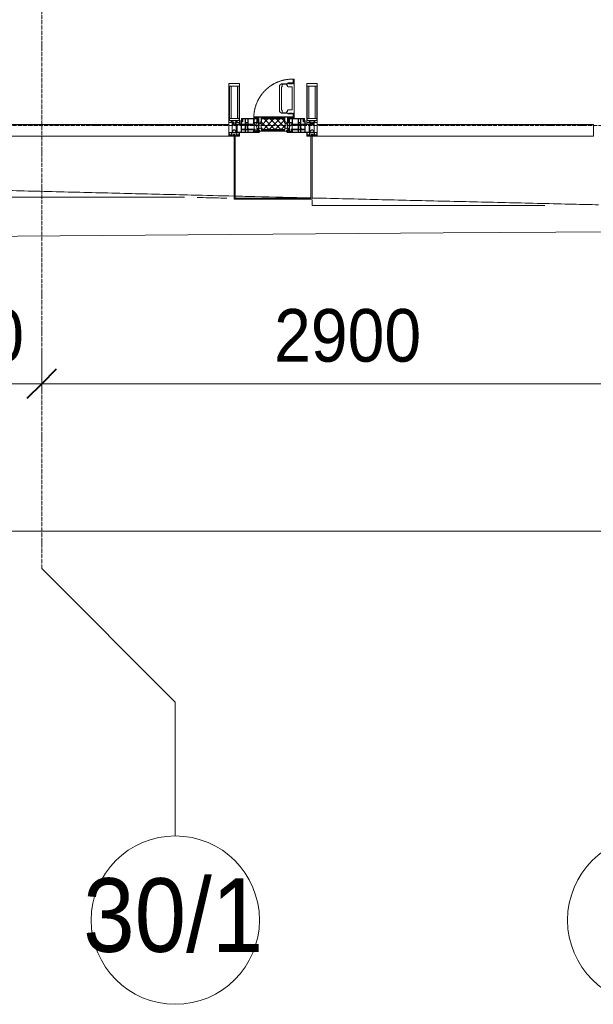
# Model space of a CAD drawing. Header units: millimetres. Extents: x 105790 to 201854, y 7718 to 225473.
# Tile 24 of 50: x 119345 to 122073, y 11226 to 15903. Entities that reach past the tile are written whole.
import ezdxf

# ---------------------------------------------------------------- set-up
doc = ezdxf.new("R2010")
doc.units = ezdxf.units.MM
for name, pattern in [('-D1-02х01', [3, 2, -1]), ('ADSK_Линия сетки', [25, 20, -2.5, 0, -2.5]), ('Линия сетки', [25, 20, -2.5, 0, -2.5])]:
    doc.linetypes.add(name, pattern=pattern)
for name, color, linetype, lineweight in [('Импосты витража', 7, 'Continuous', 18), ('Колонны', 7, 'Continuous', 18), ('Окна', 7, 'Continuous', 18), ('Оси', 7, 'Continuous', 9), ('Панели витража', 7, 'Continuous', 18), ('Размеры', 7, 'Continuous', 9), ('Размеры-100', 7, 'Continuous', 9), ('Форма', 7, 'Continuous', 18), ('Формообразующий элемент-перекрытие', 7, 'Continuous', 18), ('Элементы узлов', 7, 'Continuous', 18)]:
    doc.layers.add(name, color=color, linetype=linetype, lineweight=lineweight)
doc.styles.add('Arial', font='arial.ttf', dxfattribs={"width": 0.9, "height": 250})
doc.styles.add('Arial_1', font='arial.ttf', dxfattribs={"width": 0.9, "height": 350})
doc.dimstyles.new('Основной_2_5_мм', dxfattribs={"dimscale": 304.8, "dimtxt": 255.06485, "dimasz": 0.463911, "dimexe": 0.492126, "dimexo": 0.492126, "dimgap": 0.098425, "dimtad": 1, "dimdec": 0, "dimdsep": 46, "dimtxsty": 'Arial', "dimblk1": 'OBLIQUE', "dimblk2": 'OBLIQUE', "dimsah": 1, "dimcen": 0.09, "dimdle": 0.492126, "dimazin": 2, "dimtfac": 1, "dimtdec": 4, "dimtix": 1, "dimtmove": 0, "dimatfit": 3, "dimfxl": 1, "dimtvp": 1, "dimtolj": 1, "dimtzin": 0, "dimlwd": 20, "dimlwe": 20, "dimarcsym": 2})

# ---------------------------------------------------------------- blocks, each defined once
blk = doc.blocks.new('System Panel - A_PAN_Glass-7508020-МКСС_К4_L23_78_000_')
at = {"layer": 'Панели витража', "color": 253, "lineweight": 5, "true_color": 0xaaaaaa}
for p, q in [((656.25, 55), (-656.25, 55)), ((-656.25, 55), (-656.25, 0)), ((656.25, 0), (656.25, 55)), ((-656.25, 0), (656.25, 0))]:
    blk.add_line(p, q, dxfattribs=at)
blk = doc.blocks.new('A_PAN_Створка - 383мм-V38-МКСС_К4_L23_78_000_')
at = {"layer": 'Панели витража', "lineweight": 5}
h = blk.add_hatch(dxfattribs=at)
h.set_pattern_fill('FP_8', color=256, style=0, pattern_type=2)
h.set_pattern_definition([(45, (-120550, -15350), (-14.1421356, 14.1421356), []), (135, (-120550, -15350), (-14.1421356, -14.1421356), [])])
h.paths.add_polyline_path([(-54.5, 31.8), (54.5, 31.8), (54.9, 34.1), (57.2, 36.4), (57.2, 60.8), (54.6, 63.4), (53.6, 82.7), (-54.6, 81.8), (-54.6, 63.4), (-57.2, 60.8), (-57.2, 36.4), (-54.9, 34.1)])
at = {"layer": 'Окна', "lineweight": 5}
for p, q in [((39.7, 249), (31.1, 240.4)), ((31.1, 117.6), (31.1, 240.4)), ((41.4, 234.2), (39.1, 233.8)), ((70.1, 249), (39.7, 249)), ((41.4, 234.2), (43.5, 236.3)), ((45, 244.7), (42.3, 239.8)), ((42.3, 239.8), (43.5, 236.3)), ((45.9, 246.8), (45, 244.7)), ((63.3, 246.8), (45.9, 246.8)), ((64.1, 245), (63.3, 246.8)), ((64.1, 245), (66.7, 241)), ((66.7, 241), (68.6, 239.7)), ((68.6, 239.7), (68.6, 236.4)), ((68.6, 236.4), (71.1, 233.9)), ((70.1, 252.9), (70.1, 249)), ((95.1, 252.9), (70.1, 252.9)), ((71.1, 233.9), (89.5, 233.9)), ((74.1, 248.4), (74.1, 252.9)), ((89.1, 248.4), (74.1, 248.4)), ((89.1, 252.9), (89.1, 248.4)), ((89.5, 233.9), (90.6, 232.8)), ((93.1, 248.4), (93.1, 252.9)), ((97.9, 248.4), (93.1, 248.4)), ((95.1, 270.5), (95.1, 252.9)), ((99.6, 270.5), (95.1, 270.5)), ((97.9, 262.4), (95.1, 262.4)), ((97.9, 262.4), (97.9, 248.4)), ((99.6, 270.5), (99.6, 87.5)), ((39.1, 179), (39.1, 233.8)), ((90.6, 125.2), (90.6, 232.8)), ((39.1, 179), (39.1, 124.2)), ((39.7, 109), (31.1, 117.6)), ((41.4, 123.8), (39.1, 124.2)), ((70.1, 109), (39.7, 109)), ((41.4, 123.8), (43.5, 121.7)), ((42.3, 118.2), (43.5, 121.7)), ((45, 113.3), (42.3, 118.2)), ((45.9, 111.2), (45, 113.3)), ((63.3, 111.2), (45.9, 111.2)), ((64.1, 113), (63.3, 111.2)), ((64.1, 113), (66.7, 117)), ((66.7, 117), (68.6, 118.3)), ((68.6, 121.6), (71.1, 124.1)), ((68.6, 118.3), (68.6, 121.6)), ((70.1, 105.1), (70.1, 109)), ((95.1, 105.1), (70.1, 105.1)), ((71.1, 124.1), (89.5, 124.1)), ((74.1, 109.6), (74.1, 105.1)), ((89.1, 109.6), (74.1, 109.6)), ((89.1, 105.1), (89.1, 109.6)), ((89.5, 124.1), (90.6, 125.2)), ((93.1, 109.6), (93.1, 105.1)), ((97.9, 109.6), (93.1, 109.6)), ((95.1, 87.5), (95.1, 105.1)), ((97.9, 95.6), (95.1, 95.6)), ((97.9, 95.6), (97.9, 109.6)), ((-171, 57), (-156, 57)), ((-171, 17), (-171, 57)), ((-153, 73.5), (-150, 73.5)), ((-153, 60), (-153, 73.5)), ((-150, 84), (-78, 84)), ((-150, 73.5), (-150, 84)), ((-91.5, 92), (91.5, 92)), ((-91.5, 87.5), (-91.5, 92)), ((-73.9, 87.5), (-91.5, 87.5)), ((-78, 84), (-78, 23.5)), ((-73.9, 62.5), (-73.9, 87.5)), ((-70, 62.5), (-73.9, 62.5)), ((-70, 32.1), (-70, 62.5)), ((70, 62.5), (70, 32.1)), ((73.9, 62.5), (70, 62.5)), ((73.9, 87.5), (73.9, 62.5)), ((91.5, 87.5), (73.9, 87.5)), ((78, 84), (150, 84)), ((78, 23.5), (78, 84)), ((91.5, 92), (91.5, 87.5)), ((99.6, 87.5), (95.1, 87.5)), ((150, 84), (150, 73.5)), ((150, 73.5), (153, 73.5)), ((153, 73.5), (153, 60)), ((156, 57), (171, 57)), ((171, 57), (171, 17)), ((-67.9, 17), (-171, 17)), ((-78, 23.5), (-67.9, 23.5)), ((-61.4, 23.5), (-70, 32.1)), ((-67.9, 23.5), (-64.6, 26.8)), ((-67.9, 17), (-67.9, 23.5)), ((-61.4, 23.5), (-67.9, 17)), ((-64.6, 26.8), (-61.4, 23.5)), ((61.4, 23.5), (-61.4, 23.5)), ((70, 32.1), (61.4, 23.5)), ((61.4, 23.5), (64.6, 26.8)), ((67.9, 17), (61.4, 23.5)), ((64.6, 26.8), (67.9, 23.5)), ((67.9, 23.5), (67.9, 17)), ((67.9, 23.5), (78, 23.5)), ((171, 17), (67.9, 17))]:
    blk.add_line(p, q, dxfattribs=at)
at = {"layer": 'Окна', "color": 253, "lineweight": 5, "true_color": 0xaaaaaa}
for p, q in [((-171, 55.5), (-152, 55.5)), ((-152, 20), (-152, 73.5)), ((-150.5, 69.5), (-150.5, 73.5)), ((-145, 69.5), (-150.5, 69.5)), ((-150.5, 33.6), (-150.5, 68)), ((-150.5, 68), (-143.5, 68)), ((-150.5, 56.6), (-132.4, 56.6)), ((-136.4, 52.4), (-150.5, 52.4)), ((-148.5, 82.5), (-132.4, 82.5)), ((-148.5, 81), (-148.5, 82.5)), ((-143.5, 81), (-148.5, 81)), ((-145, 69.5), (-145, 79.5)), ((-143.5, 68), (-143.5, 81)), ((-137.2, 54.8), (-135.8, 50.8)), ((-132.5, 54.8), (-137.2, 54.8)), ((-132.1, 49), (-135.8, 50.8)), ((-132.5, 53.8), (-133.4, 52)), ((-133.4, 52), (-130.1, 50.4)), ((-132.5, 53.8), (-132.5, 54.8)), ((-132.4, 56.6), (-132.4, 82.5)), ((-132.1, 49), (-132.1, 36.8)), ((-131, 82.5), (-120.8, 82.5)), ((-131, 82.5), (-131, 64.6)), ((-131, 64.6), (-120.8, 64.6)), ((-131, 56.5), (-131, 62.6)), ((-120.8, 62.6), (-131, 62.6)), ((-131, 56.5), (-120.8, 56.5)), ((-131, 55.1), (-131, 52.7)), ((-120.8, 55.1), (-131, 55.1)), ((-129.4, 51.1), (-131, 52.7)), ((-130.1, 50.4), (-129.4, 51.1)), ((-130.1, 35.3), (-130.1, 50.4)), ((-122.4, 51.1), (-120.8, 52.7)), ((-121.7, 50.4), (-122.4, 51.1)), ((-118.4, 52), (-121.7, 50.4)), ((-121.7, 35.3), (-121.7, 50.4)), ((-120.8, 82.5), (-120.8, 64.6)), ((-120.8, 56.5), (-120.8, 62.6)), ((-120.8, 55.1), (-120.8, 52.7)), ((-119.7, 49), (-115.9, 50.8)), ((-119.7, 49), (-119.7, 36.8)), ((-119.3, 82.5), (-92.5, 82.5)), ((-119.3, 56.6), (-119.3, 82.5)), ((-92.5, 56.6), (-119.3, 56.6)), ((-119.3, 54.8), (-114.6, 54.8)), ((-119.3, 53.8), (-119.3, 54.8)), ((-119.3, 53.8), (-118.4, 52)), ((-114.6, 54.8), (-115.9, 50.8)), ((-94.1, 52.5), (-115.3, 52.5)), ((-89.9, 50.9), (-94.1, 52.5)), ((-92.5, 56.6), (-92.5, 82.5)), ((-90.8, 82.5), (-79.5, 82.5)), ((-90.8, 64.6), (-90.8, 82.5)), ((-80.1, 64.6), (-90.8, 64.6)), ((-90.8, 62.7), (-90.8, 56.6)), ((-80.4, 62.7), (-90.8, 62.7)), ((-90.8, 56.6), (-85.9, 56.6)), ((-89.9, 52.2), (-88.6, 53.5)), ((-89.9, 52.2), (-89.9, 50.9)), ((-89.9, 35.1), (-89.9, 50.9)), ((-85.9, 53.5), (-88.6, 53.5)), ((-85.9, 56.6), (-85.9, 53.5)), ((-85.9, 53.5), (-78, 45.6)), ((-85, 84), (-85, 87.5)), ((-85, 87.5), (-78, 87.5)), ((-78, 84), (-85, 84)), ((-80.4, 61.1), (-80.4, 62.7)), ((-78, 61.1), (-80.4, 61.1)), ((-80.1, 66.1), (-80.1, 64.6)), ((-78, 66.1), (-80.1, 66.1)), ((-79.5, 82.5), (-79.5, 80.6)), ((-79.5, 80.6), (-78, 80.6)), ((-78, 87.5), (-78, 84)), ((-78, 66.1), (-78, 61.1)), ((78, 87.5), (78, 84)), ((85, 87.5), (78, 87.5)), ((78, 84), (85, 84)), ((79.5, 80.6), (78, 80.6)), ((78, 66.1), (78, 61.1)), ((78, 66.1), (80.1, 66.1)), ((78, 61.1), (80.4, 61.1)), ((85.9, 53.5), (78, 45.6)), ((90.8, 82.5), (79.5, 82.5)), ((79.5, 82.5), (79.5, 80.6)), ((80.1, 66.1), (80.1, 64.6)), ((80.1, 64.6), (90.8, 64.6)), ((80.4, 62.7), (90.8, 62.7)), ((80.4, 61.1), (80.4, 62.7)), ((85, 84), (85, 87.5)), ((85.9, 56.6), (85.9, 53.5)), ((90.8, 56.6), (85.9, 56.6)), ((85.9, 53.5), (88.6, 53.5)), ((89.9, 52.2), (88.6, 53.5)), ((89.9, 50.9), (94.1, 52.5)), ((89.9, 52.2), (89.9, 50.9)), ((89.9, 35.1), (89.9, 50.9)), ((90.8, 64.6), (90.8, 82.5)), ((90.8, 62.7), (90.8, 56.6)), ((119.3, 82.5), (92.5, 82.5)), ((92.5, 56.6), (92.5, 82.5)), ((92.5, 56.6), (119.3, 56.6)), ((94.1, 52.5), (115.3, 52.5)), ((114.6, 54.8), (115.9, 50.8)), ((119.3, 54.8), (114.6, 54.8)), ((119.7, 49), (115.9, 50.8)), ((119.3, 53.8), (118.4, 52)), ((118.4, 52), (121.7, 50.4)), ((119.3, 56.6), (119.3, 82.5)), ((119.3, 53.8), (119.3, 54.8)), ((119.7, 49), (119.7, 36.8)), ((120.8, 82.5), (120.8, 64.6)), ((131, 82.5), (120.8, 82.5)), ((131, 64.6), (120.8, 64.6)), ((120.8, 56.5), (120.8, 62.6)), ((120.8, 62.6), (131, 62.6)), ((131, 56.5), (120.8, 56.5)), ((120.8, 55.1), (120.8, 52.7)), ((120.8, 55.1), (131, 55.1)), ((122.4, 51.1), (120.8, 52.7)), ((121.7, 50.4), (122.4, 51.1)), ((121.7, 35.3), (121.7, 50.4)), ((129.4, 51.1), (131, 52.7)), ((130.1, 50.4), (129.4, 51.1)), ((133.4, 52), (130.1, 50.4)), ((130.1, 35.3), (130.1, 50.4)), ((131, 82.5), (131, 64.6)), ((131, 56.5), (131, 62.6)), ((131, 55.1), (131, 52.7)), ((132.1, 49), (135.8, 50.8)), ((132.1, 49), (132.1, 36.8)), ((132.4, 56.6), (132.4, 82.5)), ((148.5, 82.5), (132.4, 82.5)), ((150.5, 56.6), (132.4, 56.6)), ((132.5, 54.8), (137.2, 54.8)), ((132.5, 53.8), (132.5, 54.8)), ((132.5, 53.8), (133.4, 52)), ((137.2, 54.8), (135.8, 50.8)), ((136.4, 52.4), (150.5, 52.4)), ((143.5, 81), (148.5, 81)), ((143.5, 68), (143.5, 81)), ((150.5, 68), (143.5, 68)), ((145, 69.5), (145, 79.5)), ((145, 69.5), (150.5, 69.5)), ((148.5, 81), (148.5, 82.5)), ((150.5, 69.5), (150.5, 73.5)), ((150.5, 33.6), (150.5, 68)), ((152, 20), (152, 73.5)), ((171, 55.5), (152, 55.5)), ((-171, 18.5), (-153.5, 18.5)), ((-153.5, 18.5), (-152, 20)), ((-136.3, 33.6), (-150.5, 33.6)), ((-150.5, 29.4), (-132.4, 29.4)), ((-150.5, 17), (-150.5, 29.4)), ((-132.4, 18.6), (-150.5, 18.6)), ((-137.2, 31), (-135.8, 35)), ((-132.5, 31), (-137.2, 31)), ((-132.1, 36.8), (-135.8, 35)), ((-133.4, 33.7), (-130.1, 35.3)), ((-132.5, 31.9), (-133.4, 33.7)), ((-132.5, 31.9), (-132.5, 31)), ((-132.4, 29.4), (-132.4, 18.6)), ((-129.4, 34.6), (-131, 33)), ((-131, 30.9), (-131, 33)), ((-120.8, 30.9), (-131, 30.9)), ((-131, 29.5), (-120.8, 29.5)), ((-131, 18.2), (-131, 29.5)), ((-120.8, 18.2), (-131, 18.2)), ((-130.1, 35.3), (-129.4, 34.6)), ((-121.7, 35.3), (-122.4, 34.6)), ((-122.4, 34.6), (-120.8, 33)), ((-118.4, 33.7), (-121.7, 35.3)), ((-120.8, 30.9), (-120.8, 33)), ((-120.8, 18.2), (-120.8, 29.5)), ((-119.7, 36.8), (-115.9, 35)), ((-119.3, 31.9), (-118.4, 33.7)), ((-119.3, 31.9), (-119.3, 31)), ((-119.3, 31), (-114.6, 31)), ((-92.5, 29.4), (-119.3, 29.4)), ((-119.3, 29.4), (-119.3, 18.6)), ((-119.3, 18.6), (-92.5, 18.6)), ((-114.6, 31), (-115.9, 35)), ((-94.1, 33.5), (-115.4, 33.5)), ((-89.9, 35.1), (-94.1, 33.5)), ((-92.5, 18.6), (-92.5, 29.4)), ((-90.8, 18.5), (-90.8, 29.4)), ((-90.8, 29.4), (-85.9, 29.4)), ((-87.3, 18.5), (-90.8, 18.5)), ((-89.9, 32.5), (-89.9, 35.1)), ((-85.9, 32.5), (-89.9, 32.5)), ((-87.3, 21.9), (-85.9, 21.9)), ((-87.3, 20.4), (-87.3, 21.9)), ((-87.3, 20.4), (-87.3, 18.5)), ((-84.8, 20.4), (-87.3, 20.4)), ((-85.9, 29.4), (-85.9, 32.5)), ((-85.9, 21.9), (-85.9, 29.4)), ((-85.9, 18.2), (-85.9, 20.4)), ((-75.9, 18.2), (-85.9, 18.2)), ((-83.4, 20.4), (-84.8, 20.4)), ((-70, 33.8), (-83.4, 20.4)), ((-78, 45.6), (-78, 36.8)), ((-78, 36.8), (-70, 36.8)), ((-75.9, 23.5), (-73, 23.5)), ((-75.9, 21.5), (-75.9, 23.5)), ((-75.9, 21.5), (-75.9, 18.2)), ((-74.9, 21.5), (-75.9, 21.5)), ((-74.9, 17.9), (-74.9, 21.5)), ((-68.9, 17.9), (-74.9, 17.9)), ((-67.2, 29.3), (-73, 23.5)), ((-70, 36.8), (-70, 33.8)), ((-68.9, 21.5), (-68.9, 17.9)), ((-67.9, 21.5), (-68.9, 21.5)), ((-67.9, 23.5), (-64.6, 26.8)), ((-67.9, 21.5), (-67.9, 23.5)), ((-64.6, 26.8), (-67.2, 29.3)), ((64.6, 26.8), (67.2, 29.3)), ((67.9, 23.5), (64.6, 26.8)), ((67.2, 29.3), (73, 23.5)), ((67.9, 21.5), (67.9, 23.5)), ((67.9, 21.5), (68.9, 21.5)), ((68.9, 21.5), (68.9, 17.9)), ((68.9, 17.9), (74.9, 17.9)), ((70, 36.8), (70, 33.8)), ((78, 36.8), (70, 36.8)), ((70, 33.8), (83.4, 20.4)), ((75.9, 23.5), (73, 23.5)), ((74.9, 21.5), (75.9, 21.5)), ((74.9, 17.9), (74.9, 21.5)), ((75.9, 21.5), (75.9, 23.5)), ((75.9, 21.5), (75.9, 18.2)), ((75.9, 18.2), (85.9, 18.2)), ((78, 45.6), (78, 36.8)), ((83.4, 20.4), (84.8, 20.4)), ((84.8, 20.4), (87.3, 20.4)), ((85.9, 32.5), (89.9, 32.5)), ((85.9, 29.4), (85.9, 32.5)), ((85.9, 21.9), (85.9, 29.4)), ((90.8, 29.4), (85.9, 29.4)), ((87.3, 21.9), (85.9, 21.9)), ((85.9, 18.2), (85.9, 20.4)), ((87.3, 20.4), (87.3, 21.9)), ((87.3, 20.4), (87.3, 18.5)), ((87.3, 18.5), (90.8, 18.5)), ((89.9, 35.1), (94.1, 33.5)), ((89.9, 32.5), (89.9, 35.1)), ((90.8, 18.5), (90.8, 29.4)), ((92.5, 18.6), (92.5, 29.4)), ((92.5, 29.4), (119.3, 29.4)), ((119.3, 18.6), (92.5, 18.6)), ((94.1, 33.5), (115.4, 33.5)), ((114.6, 31), (115.9, 35)), ((119.3, 31), (114.6, 31)), ((119.7, 36.8), (115.9, 35)), ((118.4, 33.7), (121.7, 35.3)), ((119.3, 31.9), (118.4, 33.7)), ((119.3, 31.9), (119.3, 31)), ((119.3, 29.4), (119.3, 18.6)), ((122.4, 34.6), (120.8, 33)), ((120.8, 30.9), (120.8, 33)), ((120.8, 30.9), (131, 30.9)), ((120.8, 18.2), (120.8, 29.5)), ((131, 29.5), (120.8, 29.5)), ((120.8, 18.2), (131, 18.2)), ((121.7, 35.3), (122.4, 34.6)), ((130.1, 35.3), (129.4, 34.6)), ((129.4, 34.6), (131, 33)), ((133.4, 33.7), (130.1, 35.3)), ((131, 30.9), (131, 33)), ((131, 18.2), (131, 29.5)), ((132.1, 36.8), (135.8, 35)), ((150.5, 29.4), (132.4, 29.4)), ((132.4, 29.4), (132.4, 18.6)), ((132.4, 18.6), (150.5, 18.6)), ((132.5, 31.9), (133.4, 33.7)), ((132.5, 31.9), (132.5, 31)), ((132.5, 31), (137.2, 31)), ((137.2, 31), (135.8, 35)), ((136.3, 33.6), (150.5, 33.6)), ((150.5, 17), (150.5, 29.4)), ((153.5, 18.5), (152, 20)), ((171, 18.5), (153.5, 18.5))]:
    blk.add_line(p, q, dxfattribs=at)
at = {"layer": 'Окна', "linetype": '-D1-02х01', "lineweight": 5}
blk.add_arc((91.4, 87.5), 183, 88.8555, 178.5909, dxfattribs=at)
at = {"layer": 'Окна', "lineweight": 5}
for centre, start, end in [((-156, 60), 270, 360), ((156, 60), 180, 270)]:
    blk.add_arc(centre, 3, start, end, dxfattribs=at)
at = {"layer": 'Элементы узлов', "color": 253, "lineweight": 5, "true_color": 0xaaaaaa}
for p, q in [((-91.5, 92), (-91.5, 87.5)), ((-91.5, 92), (91.5, 92)), ((-91.5, 87.5), (-73.9, 87.5)), ((-83.4, 90.3), (-69.4, 90.3)), ((-83.4, 90.3), (-83.4, 87.5)), ((-73.9, 87.5), (-73.9, 62.5)), ((-69.4, 85.5), (-73.9, 85.5)), ((-73.9, 81.5), (-69.4, 81.5)), ((-69.4, 66.5), (-73.9, 66.5)), ((-73.9, 62.5), (-70, 62.5)), ((-70, 62.5), (-70, 32.1)), ((-69.4, 90.3), (-69.4, 85.5)), ((-69.4, 81.5), (-69.4, 66.5)), ((-67.9, 89.3), (-66.9, 90.3)), ((-67.9, 62.5), (-67.9, 89.3)), ((-61.7, 62.5), (-67.9, 62.5)), ((-66, 56.5), (-67.8, 55.7)), ((-67.8, 55.7), (-67.8, 38.3)), ((-66.9, 90.3), (-57.4, 90.3)), ((-66, 56.5), (-62, 59.1)), ((-62, 59.1), (-60.7, 61)), ((-60.1, 67.7), (-61.7, 64.9)), ((-61.7, 64.9), (-61.7, 62.5)), ((-60.7, 61), (-57.4, 61)), ((-56.4, 67.7), (-60.1, 67.7)), ((-57.4, 90.3), (-56.4, 89.4)), ((-57.4, 61), (-54.9, 63.5)), ((-54.6, 63.4), (-57.2, 60.8)), ((-57.2, 60.8), (-57.2, 36.4)), ((-56.4, 89.4), (-56.4, 67.7)), ((-53.9, 90.3), (-54.9, 89.3)), ((-54.9, 89.3), (-54.9, 85.6)), ((-54.9, 85.6), (-53.9, 84.6)), ((-54.9, 81.9), (-53.8, 83)), ((-54.9, 63.5), (-54.9, 81.9)), ((-53.6, 82.7), (-54.6, 81.8)), ((-54.6, 81.8), (-54.6, 63.4)), ((53.9, 90.3), (-53.9, 90.3)), ((-53.9, 84.6), (53.9, 84.6)), ((53.8, 83), (-53.8, 83)), ((53.6, 82.7), (-53.6, 82.7)), ((54.6, 81.8), (53.6, 82.7)), ((54.9, 81.9), (53.8, 83)), ((53.9, 90.3), (54.9, 89.3)), ((54.9, 85.6), (53.9, 84.6)), ((54.6, 63.4), (54.6, 81.8)), ((57.2, 60.8), (54.6, 63.4)), ((54.9, 89.3), (54.9, 85.6)), ((54.9, 63.5), (54.9, 81.9)), ((57.4, 61), (54.9, 63.5)), ((57.4, 90.3), (56.4, 89.4)), ((56.4, 89.4), (56.4, 67.7)), ((56.4, 67.7), (60.1, 67.7)), ((57.2, 36.4), (57.2, 60.8)), ((66.9, 90.3), (57.4, 90.3)), ((60.7, 61), (57.4, 61)), ((60.1, 67.7), (61.7, 64.9)), ((62, 59.1), (60.7, 61)), ((61.7, 64.9), (61.7, 62.5)), ((61.7, 62.5), (67.9, 62.5)), ((66, 56.5), (62, 59.1)), ((66, 56.5), (67.8, 55.7)), ((67.9, 89.3), (66.9, 90.3)), ((67.8, 55.7), (67.8, 38.3)), ((67.9, 62.5), (67.9, 89.3)), ((69.4, 90.3), (69.4, 85.5)), ((83.4, 90.3), (69.4, 90.3)), ((69.4, 85.5), (73.9, 85.5)), ((69.4, 81.5), (69.4, 66.5)), ((73.9, 81.5), (69.4, 81.5)), ((69.4, 66.5), (73.9, 66.5)), ((70, 62.5), (70, 32.1)), ((73.9, 62.5), (70, 62.5)), ((91.5, 87.5), (73.9, 87.5)), ((73.9, 87.5), (73.9, 62.5)), ((83.4, 90.3), (83.4, 87.5)), ((91.5, 92), (91.5, 87.5)), ((-70, 32.1), (-61.4, 23.5)), ((-67.8, 38.3), (-65.7, 37.4)), ((-65.7, 37.4), (-60.8, 34.7)), ((61.4, 23.5), (-61.4, 23.5)), ((-60.8, 34.7), (-57.3, 35.9)), ((-55.2, 33.8), (-57.3, 35.9)), ((-57.2, 36.4), (-54.9, 34.1)), ((-55.2, 33.8), (-54.8, 31.5)), ((-54.9, 34.1), (-54.5, 31.8)), ((-53.9, 30.5), (-54.9, 29.5)), ((-54.9, 29.5), (-54.9, 25.8)), ((-54.9, 25.8), (-53.9, 24.8)), ((0, 31.5), (-54.8, 31.5)), ((-54.5, 31.8), (54.5, 31.8)), ((53.9, 30.5), (-53.9, 30.5)), ((-53.9, 24.8), (53.9, 24.8)), ((0, 31.5), (54.8, 31.5)), ((53.9, 30.5), (54.9, 29.5)), ((54.9, 25.8), (53.9, 24.8)), ((54.5, 31.8), (54.9, 34.1)), ((55.2, 33.8), (54.8, 31.5)), ((54.9, 34.1), (57.2, 36.4)), ((54.9, 29.5), (54.9, 25.8)), ((55.2, 33.8), (57.3, 35.9)), ((60.8, 34.7), (57.3, 35.9)), ((65.7, 37.4), (60.8, 34.7)), ((70, 32.1), (61.4, 23.5)), ((67.8, 38.3), (65.7, 37.4))]:
    blk.add_line(p, q, dxfattribs=at)
blk = doc.blocks.new('Rectangular Mullion - 50Wx250H-2623690-МКСС_К4_L23_78_000_')
at = {"layer": 'Элементы узлов', "color": 253, "lineweight": 5, "true_color": 0xaaaaaa}
for p, q in [((-25, 65.2), (-25, 250)), ((-25, 250), (0, 250)), ((-23, 237.3), (0, 237.3)), ((-23, 237.3), (-23, 73.6)), ((-14.9, 84), (-14.9, 237.3)), ((25, 250), (0, 250)), ((23, 237.3), (0, 237.3)), ((14.9, 84), (14.9, 237.3)), ((23, 237.3), (23, 73.6)), ((25, 65.2), (25, 250)), ((-14, 65.2), (-25, 65.2)), ((0, 84), (-23, 84)), ((-0.5, 73.6), (-23, 73.6)), ((-14, 71.3), (-14, 65.2)), ((-10, 71.3), (-14, 71.3)), ((-10, 53), (-10, 71.3)), ((-8.7, 53), (-10, 53)), ((-10, 53), (-10, 17)), ((-8.7, 53), (-7, 54.7)), ((-7, 65.2), (-5.9, 67.3)), ((-7, 65.2), (-7, 54.7)), ((-4.1, 67.3), (-5.9, 67.3)), ((-4.1, 67.3), (-2.9, 65.1)), ((-2.9, 65.1), (-2.9, 54.6)), ((-1.3, 53), (-2.9, 54.6)), ((0, 53), (-1.3, 53)), ((0, 84), (23, 84)), ((0, 53), (1.3, 53)), ((0.5, 73.6), (23, 73.6)), ((1.3, 53), (2.9, 54.6)), ((4.1, 67.3), (2.9, 65.1)), ((2.9, 65.1), (2.9, 54.6)), ((4.1, 67.3), (5.9, 67.3)), ((7, 65.2), (5.9, 67.3)), ((7, 65.2), (7, 54.7)), ((8.7, 53), (7, 54.7)), ((8.7, 53), (10, 53)), ((10, 71.3), (14, 71.3)), ((10, 53), (10, 71.3)), ((10, 53), (10, 17)), ((14, 71.3), (14, 65.2)), ((14, 65.2), (25, 65.2)), ((-23.8, 14.6), (-25, 14.2)), ((-25, 0), (-25, 14.2)), ((-22.3, 17), (-23.8, 17)), ((-23.8, 17), (-23.8, 14.6)), ((-22.5, 10.6), (-23.8, 14.6)), ((-22.5, 10.6), (-23.7, 9.9)), ((-23.7, 1.3), (-23.7, 9.9)), ((-23.7, 1.3), (-11.8, 1.3)), ((-23.2, 10.2), (-22.5, 8)), ((-22.5, 8), (-22.5, 4.5)), ((-21.3, 4.5), (-22.5, 4.5)), ((-22.3, 17), (-22.3, 16)), ((-22.3, 16), (-21.3, 16)), ((-19, 17.6), (-21.3, 16)), ((-21.3, 4.5), (-21.3, 6.5)), ((-21.3, 6.5), (-14.2, 6.5)), ((-18.4, 16.6), (-19, 17.6)), ((-7.4, 16.6), (-18.4, 16.6)), ((-14.2, 6.5), (-14.2, 4.5)), ((-13.2, 4.5), (-14.2, 4.5)), ((-13.2, 4.5), (-12.2, 7.2)), ((-12.7, 7.6), (-11.3, 11.4)), ((-12.7, 7.6), (-11.8, 6.9)), ((-12.2, 9), (-12.2, 14.8)), ((-12.2, 14.8), (0, 14.8)), ((-11.8, 1.3), (-11.8, 6.9)), ((-10.5, 11.2), (-11.3, 11.4)), ((-10.5, 1.5), (-10.5, 11.2)), ((-4.8, 1.5), (-10.5, 1.5)), ((-10, 17), (-7.5, 17)), ((-8.5, 23), (-1.5, 30)), ((-8.5, 18.5), (-8.5, 23)), ((-7.5, 18.5), (-8.5, 18.5)), ((-7.5, 17), (-7.5, 18.5)), ((-7.4, 18), (-7.4, 16.6)), ((-2.6, 18), (-7.4, 18)), ((0, 8), (-4.8, 8)), ((-4.8, 1.5), (-4.8, 8)), ((-2.6, 18), (-2.6, 16.8)), ((-2.6, 16.8), (0, 16.8)), ((-1.5, 30), (0, 30)), ((1.5, 30), (0, 30)), ((2.6, 16.8), (0, 16.8)), ((0, 14.8), (0, 16.8)), ((0, 14.8), (0, 16.8)), ((12.2, 14.8), (0, 14.8)), ((0, 0), (0, 8)), ((0, 8), (4.8, 8)), ((0, 0), (0, 8)), ((8.5, 23), (1.5, 30)), ((2.6, 18), (2.6, 16.8)), ((2.6, 18), (7.4, 18)), ((4.8, 1.5), (4.8, 8)), ((4.8, 1.5), (10.5, 1.5)), ((7.4, 18), (7.4, 16.6)), ((7.4, 16.6), (18.4, 16.6)), ((7.5, 18.5), (8.5, 18.5)), ((7.5, 17), (7.5, 18.5)), ((10, 17), (7.5, 17)), ((8.5, 18.5), (8.5, 23)), ((10.5, 11.2), (11.3, 11.4)), ((10.5, 1.5), (10.5, 11.2)), ((12.7, 7.6), (11.3, 11.4)), ((12.7, 7.6), (11.8, 6.9)), ((11.8, 1.3), (11.8, 6.9)), ((23.7, 1.3), (11.8, 1.3)), ((12.2, 9), (12.2, 14.8)), ((13.2, 4.5), (12.2, 7.2)), ((13.2, 4.5), (14.2, 4.5)), ((21.3, 6.5), (14.2, 6.5)), ((14.2, 6.5), (14.2, 4.5)), ((18.4, 16.6), (19, 17.6)), ((19, 17.6), (21.3, 16)), ((22.3, 16), (21.3, 16)), ((21.3, 4.5), (21.3, 6.5)), ((21.3, 4.5), (22.5, 4.5)), ((22.3, 17), (22.3, 16)), ((22.3, 17), (23.8, 17)), ((22.5, 10.6), (23.8, 14.6)), ((22.5, 10.6), (23.7, 9.9)), ((23.2, 10.2), (22.5, 8)), ((22.5, 8), (22.5, 4.5)), ((23.7, 1.3), (23.7, 9.9)), ((23.8, 17), (23.8, 14.6)), ((23.8, 14.6), (25, 14.2)), ((25, 0), (25, 14.2)), ((-25, 0), (0, 0)), ((25, 0), (0, 0))]:
    blk.add_line(p, q, dxfattribs=at)
for centre, start, end in [((-0.5, 73.1), 360, 90), ((0.5, 73.1), 90, 180)]:
    blk.add_arc(centre, 0.5, start, end, dxfattribs=at)
blk = doc.blocks.new('Rectangular Mullion - R_StandardFrame_50Wx250H-V34-МКСС_К4_L23_78_000_')
at = {"layer": 'Импосты витража', "color": 253, "lineweight": 5, "true_color": 0xaaaaaa}
for p, q in [((-25, -250), (-25, 0)), ((-25, 0), (0, 0)), ((5, 0), (25, 0)), ((25, 0), (25, -17)), ((25, -57), (25, -250)), ((25, -250), (-25, -250))]:
    blk.add_line(p, q, dxfattribs=at)
blk = doc.blocks.new('Rectangular Mullion - R_StandardFrame_50Wx250H-V35-МКСС_К4_L23_78_000_')
at = {"layer": 'Импосты витража', "color": 253, "lineweight": 5, "true_color": 0xaaaaaa}
for p, q in [((-25, -17), (-25, 0)), ((-25, 0), (-5, 0)), ((0, 0), (25, 0)), ((25, 0), (25, -250)), ((-25, -250), (-25, -57)), ((25, -250), (-25, -250))]:
    blk.add_line(p, q, dxfattribs=at)
blk = doc.blocks.new('A_SLK_PAN_Type1 - Прямой тип панели Ф-1_1-7503489-МКСС_К4_L23_78_000_')
at = {"layer": 'Колонны', "lineweight": 5}
for p, q in [((-185, 300), (185, 300)), ((-185, 0), (-185, 300)), ((-180, 295), (-180, 0)), ((180, 295), (-180, 295)), ((180, 0), (180, 295)), ((185, 300), (185, 0)), ((-180, 0), (-185, 0)), ((185, 0), (180, 0))]:
    blk.add_line(p, q, dxfattribs=at)
blk = doc.blocks.new('A_OGR_PAN_Отлив - A_OGR_PAN_Отлив-6121452-МКСС_К4_L23_78_000_')
at = {"layer": 'Колонны', "color": 253, "lineweight": 5, "true_color": 0xaaaaaa}
for q in [(-681.2, -304.4), (425.7, -330)]:
    blk.add_line((-681.2, -330), q, dxfattribs=at)
blk = doc.blocks.new('A_OGR_PAN_Отлив - A_OGR_PAN_Отлив-6121461-МКСС_К4_L23_78_000_')
at = {"layer": 'Колонны', "color": 253, "lineweight": 5, "true_color": 0xaaaaaa}
for q in [(-681.2, -262.7), (445.5, -290)]:
    blk.add_line((-681.2, -290), q, dxfattribs=at)
blk = doc.blocks.new('135_SLK_K4_AR_FCD_rvt-1-МКСС_К4_L23_78_000_')
at = {"layer": 'Форма', "color": 253, "lineweight": 5, "true_color": 0xaaaaaa, "flags": 128}
blk.add_lwpolyline([(114341.6, 14827.2), (118320, 14866.3), (121358.5, 14890.7), (123765.7, 14904.4), (125726.1, 14909.6), (127355.1, 14908.1), (128728.7, 14900.7), (129604.8, 14892.1)], dxfattribs=at)
at = {"layer": 'Форма', "color": 253, "lineweight": 9, "true_color": 0xaaaaaa}
for points, knots in [([(118940.5, 15100), (118944.1, 15099.9), (119048.5, 15097.4), (119253.7, 15092.3), (119505.6, 15086.1), (119707.3, 15081.2), (119909, 15076.2), (120128.3, 15070.9), (120297.1, 15066.7), (120365.1, 15065.1)], [-0.70280435, -0.70280435, -0.70280435, -0.70280435, -0.70238095, -0.69047619, -0.67857143, -0.67261905, -0.66666667, -0.6547619, -0.64673478, -0.64673478, -0.64673478, -0.64673478]), ([(120369.9, 15065), (120401.1, 15064.2), (120521.1, 15061.3), (120641.1, 15058.4), (120730, 15056.2)], [-0.64654469, -0.64654469, -0.64654469, -0.64654469, -0.64285714, -0.6323682, -0.6323682, -0.6323682, -0.6323682]), ([(120734.9, 15056.1), (120745.3, 15055.8), (120856.4, 15053.2), (121068.5, 15048), (121371.1, 15040.8), (121673.4, 15033.7), (121915.5, 15028), (122056.9, 15024.7), (122097.4, 15023.8)], [-0.63217227, -0.63217227, -0.63217227, -0.63217227, -0.63095238, -0.61904762, -0.60714286, -0.5952381, -0.58333333, -0.57854747, -0.57854747, -0.57854747, -0.57854747])]:
    blk.add_open_spline(points, degree=3, knots=knots, dxfattribs=at)
at = {"layer": 'Формообразующий элемент-перекрытие', "color": 253, "lineweight": 5, "true_color": 0xaaaaaa}
blk.add_open_spline([(120330.1, 15055.1), (120321, 15055.4), (120274, 15056.5), (120227, 15057.6), (120189.2, 15058.5)], degree=3, knots=[0.635304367, 0.635304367, 0.635304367, 0.635304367, 0.636363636, 0.640739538, 0.640739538, 0.640739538, 0.640739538], dxfattribs=at)
at = {"layer": 'Импосты витража', "color": 253, "lineweight": 5, "true_color": 0xaaaaaa}
for p in [(120365, 15350), (120735, 15350)]:
    blk.add_blockref('Rectangular Mullion - 50Wx250H-2623690-МКСС_К4_L23_78_000_', p, dxfattribs=at)
at = {"layer": 'Импосты витража', "color": 253, "lineweight": 5, "true_color": 0xaaaaaa, "extrusion": (0, 0, -1), "rotation": 180}
for name, p in [('Rectangular Mullion - R_StandardFrame_50Wx250H-V34-МКСС_К4_L23_78_000_', (-120365, 15350)), ('Rectangular Mullion - R_StandardFrame_50Wx250H-V35-МКСС_К4_L23_78_000_', (-120735, 15350))]:
    blk.add_blockref(name, p, dxfattribs=at)
at = {"layer": 'Колонны', "color": 253, "lineweight": 5, "true_color": 0xaaaaaa, "rotation": 180}
blk.add_blockref('A_SLK_PAN_Type1 - Прямой тип панели Ф-1_1-7503489-МКСС_К4_L23_78_000_', (120550, 15350), dxfattribs=at)
at = {"layer": 'Колонны', "color": 253, "lineweight": 5, "true_color": 0xaaaaaa}
for name, p in [('A_OGR_PAN_Отлив - A_OGR_PAN_Отлив-6121461-МКСС_К4_L23_78_000_', (119683.8, 15350)), ('A_OGR_PAN_Отлив - A_OGR_PAN_Отлив-6121452-МКСС_К4_L23_78_000_', (121416.3, 15350))]:
    blk.add_blockref(name, p, dxfattribs=at)
at = {"layer": 'Панели витража', "color": 253, "lineweight": 5, "true_color": 0xaaaaaa}
for name, p in [('A_PAN_Створка - 383мм-V38-МКСС_К4_L23_78_000_', (120550, 15350)), ('System Panel - A_PAN_Glass-7508020-МКСС_К4_L23_78_000_', (119683.8, 15350)), ('System Panel - A_PAN_Glass-7508020-МКСС_К4_L23_78_000_', (121416.3, 15350))]:
    blk.add_blockref(name, p, dxfattribs=at)
blk = doc.blocks.new('Ось сетки - Круг_Ø8 мм-6577-МКСС_К4_L23_78_000_')
at = {"layer": 'Оси', "lineweight": 20}
for start, end in [(360, 180), (180, 360)]:
    blk.add_arc((0, 0), 4, start, end, dxfattribs=at)
blk = doc.blocks.new('DIMBLOCK3-МКСС_К4_L23_78_000_')
at = {"layer": 'Размеры-100', "lineweight": 20, "transparency": 16777216}
for p, q in [((118750, 14173.9), (118750, 14323.9)), ((119450, 14173.9), (119450, 14323.9)), ((118750, 14173.9), (119450, 14173.9)), ((118750, 14173.9), (118750, 14123.9)), ((119450, 14173.9), (119450, 14123.9))]:
    blk.add_line(p, q, dxfattribs=at)
at = {"layer": 'Размеры-100', "lineweight": 40, "transparency": 16777216}
for p, q in [((118750, 14173.9), (118820.7, 14244.6)), ((119450, 14173.9), (119520.7, 14244.6)), ((118750, 14173.9), (118679.3, 14103.2)), ((119450, 14173.9), (119379.3, 14103.2))]:
    blk.add_line(p, q, dxfattribs=at)
at = {"layer": 'Размеры-100', "color": 0, "lineweight": 20, "transparency": 16777216, "insert": (118841, 14528.5), "char_height": 250, "width": 621.573, "attachment_point": 1, "line_spacing_factor": 0.941778, "style": 'Arial'}
blk.add_mtext('700', dxfattribs=at)
blk = doc.blocks.new('_Oblique')
at = {"color": 0, "linetype": 'ByBlock', "lineweight": -2}
blk.add_line((-0.5, -0.5), (0.5, 0.5), dxfattribs=at)
blk = doc.blocks.new('DIMBLOCK4-МКСС_К4_L23_78_000_')
at = {"layer": 'Размеры-100', "lineweight": 20, "transparency": 16777216}
for p, q in [((119450, 14173.9), (119450, 14323.9)), ((122350, 14173.9), (122350, 14323.9)), ((119450, 14173.9), (122350, 14173.9)), ((119450, 14173.9), (119450, 14123.9)), ((122350, 14173.9), (122350, 14123.9))]:
    blk.add_line(p, q, dxfattribs=at)
at = {"layer": 'Размеры-100', "lineweight": 40, "transparency": 16777216}
for p, q in [((119450, 14173.9), (119520.7, 14244.6)), ((122350, 14173.9), (122420.7, 14244.6)), ((119450, 14173.9), (119379.3, 14103.2)), ((122350, 14173.9), (122279.3, 14103.2))]:
    blk.add_line(p, q, dxfattribs=at)
at = {"layer": 'Размеры-100', "color": 0, "lineweight": 20, "transparency": 16777216, "insert": (120554.7, 14528.5), "char_height": 250, "width": 828.765, "attachment_point": 1, "line_spacing_factor": 0.941778, "style": 'Arial'}
blk.add_mtext('2900', dxfattribs=at)
blk = doc.blocks.new('DIMBLOCK18-МКСС_К4_L23_78_000_')
at = {"layer": 'Размеры-100', "lineweight": 20, "transparency": 16777216}
for p, q in [((111550, 13473.9), (111550, 13623.9)), ((136750, 13473.9), (136750, 13623.9)), ((111400, 13473.9), (136900, 13473.9)), ((111550, 13473.9), (111550, 13423.9)), ((136750, 13473.9), (136750, 13423.9))]:
    blk.add_line(p, q, dxfattribs=at)
at = {"layer": 'Размеры-100', "lineweight": 40, "transparency": 16777216}
for p, q in [((111550, 13473.9), (111620.7, 13544.6)), ((136750, 13473.9), (136820.7, 13544.6)), ((111550, 13473.9), (111479.3, 13403.2)), ((136750, 13473.9), (136679.3, 13403.2))]:
    blk.add_line(p, q, dxfattribs=at)
at = {"layer": 'Размеры-100', "color": 0, "lineweight": 20, "transparency": 16777216, "insert": (123718.4, 13828.5), "char_height": 250, "width": 1035.956, "attachment_point": 1, "line_spacing_factor": 0.941778, "style": 'Arial'}
blk.add_mtext('25200', dxfattribs=at)

msp = doc.modelspace()

# ---------------------------------------------------------------- linework, layer by layer
at = {"layer": 'Оси', "linetype": 'Линия сетки'}
msp.add_line((119450, 13295.7), (119450, 33100), dxfattribs=at)
at = {"layer": 'Оси', "linetype": 'ADSK_Линия сетки'}
msp.add_line((136800, 15400), (106608.1, 15400), dxfattribs=at)
at = {"layer": 'Оси'}
for p, q in [((119450, 13295.7), (120085, 12660.7)), ((120085, 12660.7), (120085, 12025.7))]:
    msp.add_line(p, q, dxfattribs=at)

# ---------------------------------------------------------------- block references
at = {"lineweight": 5}
msp.add_blockref('135_SLK_K4_AR_FCD_rvt-1-МКСС_К4_L23_78_000_', (0, 0), dxfattribs=at)
at = {"layer": 'Оси', "lineweight": 20, "xscale": 99.99999999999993, "yscale": 99.99999999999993, "zscale": 99.99999999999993}
for p in [(120085, 11625.7), (122350, 11625.7)]:
    msp.add_blockref('Ось сетки - Круг_Ø8 мм-6577-МКСС_К4_L23_78_000_', p, dxfattribs=at)

# ---------------------------------------------------------------- texts
at = {"layer": 'Оси', "insert": (119646.8, 11824.7), "char_height": 350, "width": 1060.633, "attachment_point": 1, "style": 'Arial_1'}
msp.add_mtext('30/1', dxfattribs=at)

# ---------------------------------------------------------------- dimensions: what is measured, and where the dimension line sits
at = {"layer": 'Размеры', "lineweight": 20}
for base, p1, p2, override, picture, middle in [((119450, 14173.9), (118750, 14273.9), (119450, 14273.9), {"dimpost": '<>', "dimfxl": 700}, 'DIMBLOCK3-МКСС_К4_L23_78_000_', (119100, 14331.6)), ((122350, 14173.9), (119450, 14273.9), (122350, 14273.9), {"dimpost": '<>', "dimfxl": 2900}, 'DIMBLOCK4-МКСС_К4_L23_78_000_', (120900, 14331.6)), ((136750, 13473.9), (111550, 13573.9), (136750, 13573.9), {"dimpost": '<>', "dimfxl": 25200}, 'DIMBLOCK18-МКСС_К4_L23_78_000_', (124150, 13631.6))]:
    dim = msp.add_linear_dim(base=base, p1=p1, p2=p2, dimstyle='Основной_2_5_мм', override=override, dxfattribs=at)
    dim.commit()
    dim.dimension.update_dxf_attribs({"geometry": picture, "text_midpoint": middle})

doc.saveas('drawing.dxf')
